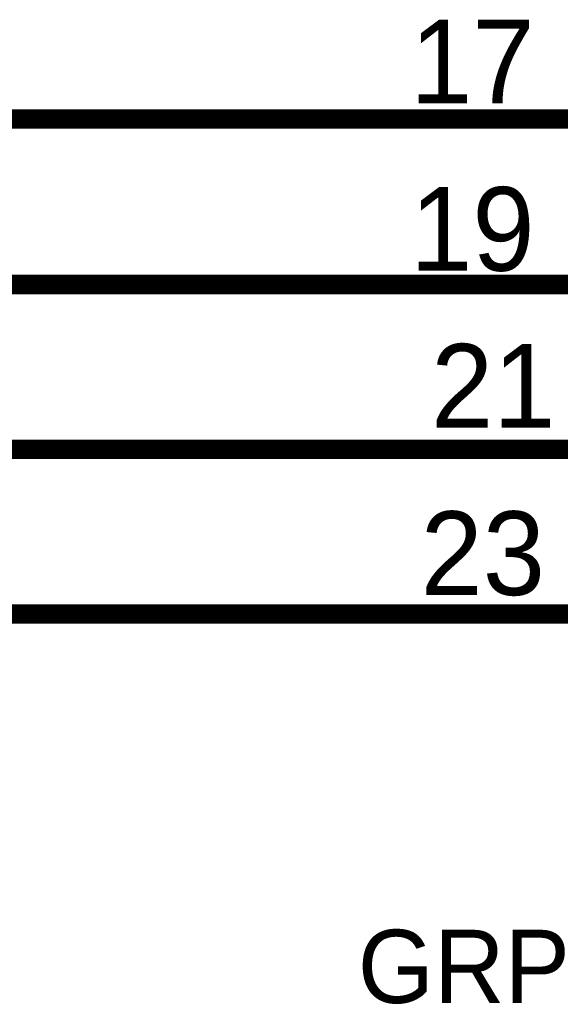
# Model space of a CAD drawing. Header units: inches. Extents: x 0 to 17, y 0 to 11.
# Tile 5 of 37: x 5.244 to 5.572, y 6.863 to 7.46. Entities that reach past the tile are written whole.
import ezdxf

# ---------------------------------------------------------------- set-up
doc = ezdxf.new("R2010")
doc.units = ezdxf.units.IN
doc.header["$MEASUREMENT"] = 0
doc.layers.add('Sheet', color=255, linetype='Continuous')

msp = doc.modelspace()

# ---------------------------------------------------------------- linework, layer by layer
at = {"layer": 'Sheet'}
for points in [[(4.60047, 7.39994, 0.0118, 0.0118, 0), (5.45047, 7.39994, 0.0118, 0.0118, 0)], [(5.65028, 7.39994, 0.0118, 0.0118, 0), (5.45047, 7.39994, 0.0118, 0.0118, 0)], [(4.60047, 7.29963, 0.0118, 0.0118, 0), (5.45047, 7.29963, 0.0118, 0.0118, 0)], [(5.65028, 7.29963, 0.0118, 0.0118, 0), (5.45047, 7.29963, 0.0118, 0.0118, 0)], [(4.60047, 7.19972, 0.0118, 0.0118, 0), (5.45047, 7.19972, 0.0118, 0.0118, 0)], [(5.65028, 7.19972, 0.0118, 0.0118, 0), (5.45047, 7.19972, 0.0118, 0.0118, 0)], [(5.45047, 7.09981, 0.0118, 0.0118, 0), (4.95054, 7.09981, 0.0118, 0.0118, 0), (4.95054, 6.99989, 0.0118, 0.0118, 0)], [(5.65028, 7.09981, 0.0118, 0.0118, 0), (5.45047, 7.09981, 0.0118, 0.0118, 0)]]:
    msp.add_lwpolyline(points, format="xyseb", dxfattribs=at)

# ---------------------------------------------------------------- texts
for s, height, p in [('17', 0.05075, (5.4806, 7.40946)), ('19', 0.05075, (5.4806, 7.30796)), ('21', 0.05075, (5.49328, 7.2128)), ('23', 0.05075, (5.48694, 7.1113)), ('GRPB122VWVN-RC', 0.044406, (5.44888, 6.8639))]:
    msp.add_text(s, height=height, dxfattribs=at).set_placement(p)

doc.saveas('drawing.dxf')
